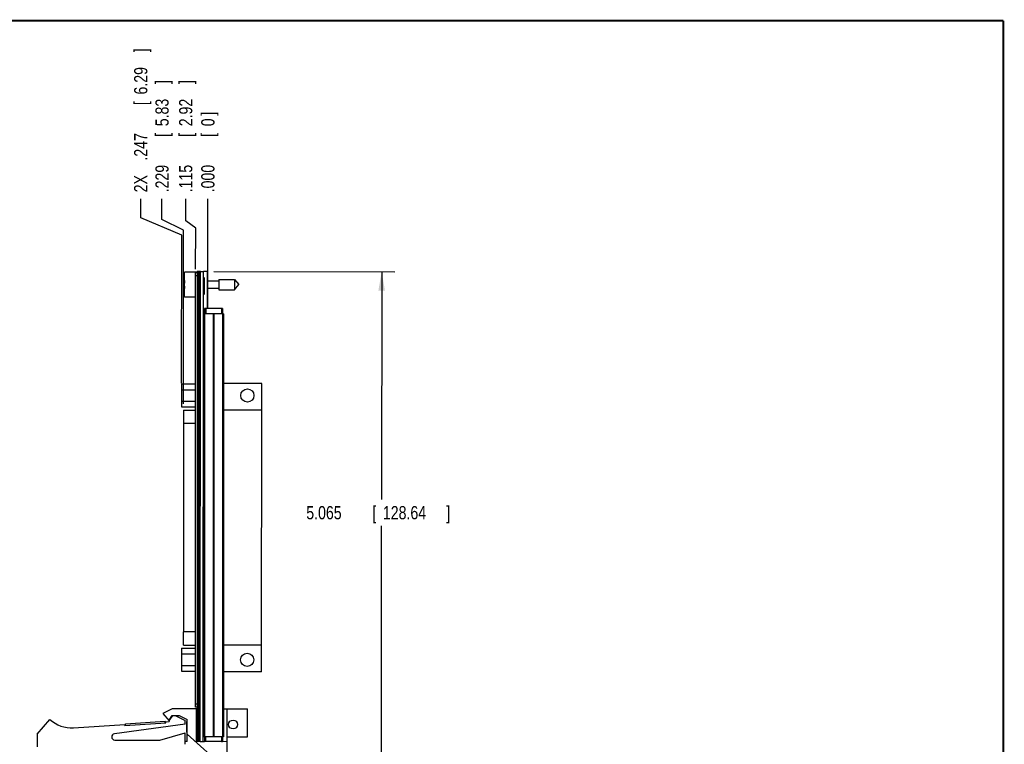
# Model space of a CAD drawing. Header units: inches. Extents: x 0.2 to 16.8, y 0.1 to 10.8.
# Tile 11 of 11: x 7.4 to 16.8, y 3.9 to 10.8. Entities that reach past the tile are written whole.
import ezdxf

# ---------------------------------------------------------------- set-up
doc = ezdxf.new("R2010")
doc.units = ezdxf.units.IN
doc.header["$LTSCALE"] = 0.935
doc.header["$MEASUREMENT"] = 0
doc.layers.get('0').update_dxf_attribs({"linetype": 'CONTINUOUS'})
doc.layers.add('DIMENSIONS', color=7, linetype='CONTINUOUS')
doc.styles.get("Standard").update_dxf_attribs({"font": 'txt', "width": 0.8})
doc.dimstyles.get("Standard").update_dxf_attribs({"dimtxt": 0.125, "dimasz": 0.18, "dimexe": 0.18, "dimexo": 0.0625, "dimgap": 0.09, "dimtad": 0, "dimtih": 1, "dimtoh": 1, "dimdec": 3, "dimzin": 4, "dimdsep": 46, "dimtxsty": 'STANDARD', "dimblk": '_FILLED', "dimblk1": '_FILLED', "dimblk2": '_FILLED', "dimcen": 0.09, "dimadec": 0, "dimazin": 0, "dimtol": 1, "dimtp": 0.01, "dimtm": 0.01, "dimtfac": 1, "dimtdec": 3, "dimtofl": 0, "dimtmove": 0, "dimatfit": 3, "dimldrblk": '_FILLED', "dimfxl": 1, "dimtolj": 1, "dimtzin": 4, "dimarcsym": 0})

# ---------------------------------------------------------------- blocks, each defined once
blk = doc.blocks.new('_FILLED')
at = {"color": 0, "linetype": 'BYBLOCK'}
blk.add_solid([(0, 0), (-1, 0.174), (-1, -0.174)], dxfattribs=at)
blk = doc.blocks.new('*D0')
at = {"layer": 'DIMENSIONS', "color": 2, "linetype": 'CONTINUOUS'}
for p, q in [((9.2811, 8.3854), (10.9936, 8.3847)), ((10.8686, 8.3847), (10.8678, 6.2306)), ((10.8666, 3.3201), (10.8677, 5.9806)), ((9.284, 3.3207), (10.9916, 3.32))]:
    blk.add_line(p, q, dxfattribs=at)
at = {"layer": 'DIMENSIONS', "color": 2, "linetype": 'CONTINUOUS', "xscale": 0.18, "yscale": 0.18, "zscale": 0.18}
for p, rotation in [((10.8686, 8.3847), 89.976858), ((10.8666, 3.3201), 269.976858)]:
    blk.add_blockref('_FILLED', p, dxfattribs=dict(at, rotation=rotation))
at = {"layer": 'DIMENSIONS', "color": 2, "linetype": 'CONTINUOUS', "width": 0.8}
for s, p in [('5.065', (10.1552, 6.0431)), ('[', (10.7802, 6.0431)), ('128.64', (10.8802, 6.0431)), (']', (11.4802, 6.0431))]:
    blk.add_text(s, height=0.125, dxfattribs=at).set_placement(p)
blk = doc.blocks.new('*D1')
at = {"layer": 'DIMENSIONS', "color": 2, "linetype": 'CONTINUOUS'}
blk.add_line((9.2235, 8.2565), (9.2239, 9.073), dxfattribs=at)
at = {"layer": 'DIMENSIONS', "color": 2, "linetype": 'CONTINUOUS', "width": 0.8}
for s, p in [(']', (9.2867, 9.8605)), ('0', (9.2866, 9.7605)), ('[', (9.2866, 9.6605)), ('.000', (9.2864, 9.1355))]:
    blk.add_text(s, height=0.125, rotation=89.97686, dxfattribs=at).set_placement(p)
blk = doc.blocks.new('*D2')
at = {"layer": 'DIMENSIONS', "color": 2, "linetype": 'CONTINUOUS'}
for p, q in [((9.0141, 8.8673), (9.0142, 9.073)), ((9.1088, 8.7954), (9.0141, 8.8673)), ((9.1086, 8.4075), (9.1088, 8.7954))]:
    blk.add_line(p, q, dxfattribs=at)
at = {"layer": 'DIMENSIONS', "color": 2, "linetype": 'CONTINUOUS', "width": 0.8}
for s, p in [(']', (9.0771, 10.1605)), ('2.92', (9.0769, 9.7605)), ('[', (9.0769, 9.6605)), ('.115', (9.0767, 9.1355))]:
    blk.add_text(s, height=0.125, rotation=89.97686, dxfattribs=at).set_placement(p)
blk = doc.blocks.new('*D3')
at = {"layer": 'DIMENSIONS', "color": 2, "linetype": 'CONTINUOUS'}
for p, q in [((8.5884, 8.8951), (8.5885, 9.0731)), ((8.9762, 8.7298), (8.5884, 8.8951)), ((8.9757, 7.3317), (8.9762, 8.7298))]:
    blk.add_line(p, q, dxfattribs=at)
at = {"layer": 'DIMENSIONS', "color": 2, "linetype": 'CONTINUOUS', "width": 0.8}
for s, p in [(']', (8.6515, 10.4606)), ('6.29', (8.6514, 10.0606)), ('[', (8.6513, 9.9606)), ('.247', (8.6511, 9.4356)), ('2X ', (8.651, 9.1356))]:
    blk.add_text(s, height=0.125, rotation=89.97686, dxfattribs=at).set_placement(p)
blk = doc.blocks.new('*D17')
at = {"layer": 'DIMENSIONS', "color": 2, "linetype": 'CONTINUOUS'}
for p, q in [((8.79, 8.8795), (8.79, 9.073)), ((8.9943, 8.7764), (8.79, 8.8795)), ((8.9936, 7.1363), (8.9943, 8.7764))]:
    blk.add_line(p, q, dxfattribs=at)
at = {"layer": 'DIMENSIONS', "color": 2, "linetype": 'CONTINUOUS', "width": 0.8}
for s, p in [(']', (8.853, 10.1605)), ('5.83', (8.8528, 9.7605)), ('[', (8.8528, 9.6605)), ('.229', (8.8526, 9.1355))]:
    blk.add_text(s, height=0.125, rotation=89.97686, dxfattribs=at).set_placement(p)

msp = doc.modelspace()

# ---------------------------------------------------------------- linework, layer by layer
at = {"color": 7, "linetype": 'CONTINUOUS'}
for p, q in [((9.1236, 8.3855), (9.1218, 3.9425)), ((9.1416, 8.3855), (9.1236, 8.3855)), ((9.1356, 8.3855), (9.1338, 3.9425)), ((9.1416, 8.3855), (9.1398, 3.9425)), ((9.1536, 8.3855), (9.1416, 8.3855)), ((9.1518, 3.9425), (9.1536, 8.3855)), ((9.1536, 8.3854), (9.1551, 8.3854)), ((9.1551, 8.3854), (9.1828, 8.3854)), ((9.181, 3.9424), (9.1828, 8.3854)), ((9.2186, 8.3854), (9.1828, 8.3854)), ((9.2186, 8.3854), (9.2184, 8.0354)), ((9.2236, 8.3853), (9.2186, 8.3853)), ((9.2234, 8.0354), (9.2236, 8.3853)), ((9.0035, 8.1446), (9.0036, 8.3816)), ((9.1236, 8.3816), (9.0036, 8.3816)), ((9.1069, 4.265), (9.1086, 8.375)), ((9.1236, 8.375), (9.1086, 8.375)), ((9.1236, 8.345), (9.1086, 8.345)), ((9.1924, 8.1698), (9.1925, 8.3288)), ((9.2236, 8.298), (9.3273, 8.298)), ((9.3273, 8.3121), (9.3272, 8.2137)), ((9.3273, 8.3121), (9.4753, 8.3121)), ((9.4753, 8.3121), (9.4753, 8.2136)), ((9.4753, 8.3121), (9.5166, 8.2628)), ((9.0035, 8.2769), (9.0015, 8.2768)), ((9.0015, 8.2768), (9.0035, 8.2768)), ((9.0015, 8.2493), (9.0035, 8.2493)), ((9.2235, 8.2279), (9.3272, 8.2279)), ((9.3272, 8.2137), (9.4753, 8.2136)), ((9.4753, 8.2136), (9.5166, 8.2628)), ((9.0035, 8.1446), (9.0035, 8.1444)), ((9.1085, 8.1446), (9.0035, 8.1446)), ((9.1934, 8.0354), (9.1934, 7.9855)), ((9.3534, 8.0354), (9.1935, 8.0354)), ((9.2034, 8.0354), (9.2034, 7.9855)), ((9.2235, 8.0508), (9.2185, 8.0508)), ((9.3534, 8.0354), (9.3534, 7.9854)), ((9.3634, 8.0354), (9.3534, 8.0354)), ((9.3634, 8.0354), (9.3634, 7.9854)), ((9.1844, 7.9855), (9.1828, 3.9855)), ((9.1848, 7.9855), (9.1844, 7.9855)), ((9.2816, 7.9854), (9.1848, 7.9855)), ((9.1934, 7.9855), (9.1918, 3.9855)), ((9.2753, 7.9854), (9.2737, 3.9854)), ((9.2816, 7.9854), (9.2799, 3.9854)), ((9.3724, 7.9854), (9.2816, 7.9854)), ((9.3635, 7.9854), (9.3619, 3.9854)), ((9.3724, 7.9854), (9.3708, 3.9854)), ((8.9757, 7.3232), (8.9756, 7.1073)), ((8.9756, 7.2692), (9.1081, 7.2692)), ((8.9757, 7.3232), (9.1082, 7.3232)), ((9.7337, 7.3289), (9.3722, 7.329)), ((9.7325, 4.5999), (9.7337, 7.3289)), ((8.9756, 7.1613), (9.1081, 7.1612)), ((8.9756, 7.1073), (9.1081, 7.1072)), ((8.9936, 7.0757), (8.9927, 4.9787)), ((8.9936, 7.0757), (9.1081, 7.0757)), ((9.7336, 7.0754), (9.3721, 7.0755)), ((9.108, 6.9507), (8.9935, 6.9507)), ((8.9926, 4.8537), (8.9927, 4.9787)), ((9.1072, 4.9787), (8.9927, 4.9787)), ((8.9926, 4.8537), (9.1072, 4.8537)), ((9.7326, 4.8534), (9.3712, 4.8535)), ((8.9747, 4.8232), (8.9746, 4.6073)), ((8.9746, 4.7692), (9.1071, 4.7692)), ((8.9747, 4.8232), (9.1072, 4.8232)), ((8.9746, 4.6613), (9.1071, 4.6612)), ((8.9746, 4.6073), (9.1071, 4.6072)), ((9.7325, 4.5999), (9.3711, 4.6)), ((9.1219, 4.295), (9.1069, 4.295)), ((8.8869, 4.2499), (8.7979, 4.2069)), ((8.7979, 4.2069), (8.8579, 4.1369)), ((9.1169, 4.2498), (8.8869, 4.2499)), ((9.1219, 4.265), (9.1069, 4.265)), ((9.1168, 3.9398), (9.1169, 4.2498)), ((9.3709, 4.2497), (9.5979, 4.2496)), ((9.4077, 3.6707), (9.4079, 4.2497)), ((9.5978, 3.9846), (9.5979, 4.2496)), ((7.6088, 4.0104), (7.7289, 4.1504)), ((7.9524, 4.0709), (8.4378, 4.1025)), ((9.0089, 4.1048), (8.3398, 4.0148)), ((8.4384, 4.0925), (8.4378, 4.1025)), ((8.4384, 4.0925), (8.8276, 4.1178)), ((8.4449, 4.108), (8.8191, 4.1323)), ((8.4459, 4.093), (8.4449, 4.108)), ((8.8201, 4.1174), (8.8191, 4.1323)), ((8.8269, 4.1278), (8.8589, 4.1299)), ((8.8276, 4.1178), (8.8269, 4.1278)), ((8.8579, 4.1369), (8.8911, 4.1869)), ((8.8589, 4.1444), (8.8871, 4.1869)), ((8.8589, 4.1444), (8.8589, 4.1299)), ((8.8871, 4.1869), (8.9511, 4.1869)), ((8.9149, 4.1869), (9.0089, 4.1398)), ((8.9511, 4.1869), (9.0269, 4.1498)), ((9.0089, 4.1048), (9.0089, 4.1398)), ((9.0269, 4.1291), (9.025, 4.1291)), ((9.025, 4.0307), (9.025, 4.1291)), ((9.0268, 3.9398), (9.0269, 4.1498)), ((9.1219, 4.1291), (9.1169, 4.1291)), ((7.6088, 4.0104), (7.6088, 3.8904)), ((8.7688, 3.9549), (9.0088, 4.0248)), ((9.0088, 3.9148), (9.0088, 4.0248)), ((9.0268, 4.0307), (9.025, 4.0307)), ((9.4077, 3.6707), (9.0268, 4.0115)), ((9.1218, 4.0307), (9.1168, 4.0307)), ((8.3438, 3.9551), (8.7688, 3.9549)), ((9.0268, 3.9398), (9.0088, 3.9398)), ((9.4078, 3.9397), (9.1168, 3.9398)), ((9.1398, 3.9425), (9.1218, 3.9425)), ((9.1518, 3.9425), (9.1398, 3.9425)), ((9.1518, 3.9424), (9.1533, 3.9424)), ((9.1533, 3.9424), (9.1918, 3.9424)), ((9.2737, 3.9854), (9.1828, 3.9855)), ((9.1918, 3.9854), (9.1918, 3.9424)), ((9.3518, 3.9424), (9.1918, 3.9424)), ((9.2018, 3.9855), (9.2018, 3.9425)), ((9.2218, 3.9417), (9.2218, 3.9398)), ((9.3708, 3.9854), (9.2737, 3.9854)), ((9.3518, 3.9854), (9.3518, 3.9424)), ((9.3518, 3.9424), (9.3618, 3.9424)), ((9.3618, 3.9854), (9.3618, 3.9424)), ((9.4078, 3.9847), (9.5978, 3.9846))]:
    msp.add_line(p, q, dxfattribs=at)
at = {"color": 7, "linetype": 'CONTINUOUS', "const_width": 0.02}
for points in [[(16.75, 10.7586), (0.25, 10.7586)], [(16.75, 0.2586), (16.75, 10.7586)]]:
    msp.add_lwpolyline(points, dxfattribs=at)
at = {"color": 7, "linetype": 'CONTINUOUS'}
for centre, radius in [((9.5977, 7.2144), 0.0625), ((9.5966, 4.7144), 0.0625), ((9.4629, 4.1021), 0.0425)]:
    msp.add_circle(centre, radius, dxfattribs=at)
for centre, radius, start, end in [((9.3139, 8.2629), 0.3127, 172.92131, 177.45118), ((9.3139, 8.2629), 0.3127, 182.50254, 187.03711), ((9.3139, 8.2629), 0.3127, 182.69821, 187.03144), ((7.9329, 4.3703), 0.3, 227.14343, 273.72358), ((8.3438, 3.9851), 0.03, 97.66134, 269.97686)]:
    msp.add_arc(centre, radius, start, end, dxfattribs=at)

# ---------------------------------------------------------------- dimensions: what is measured, and where the dimension line sits
at = {"layer": 'DIMENSIONS', "color": 2, "linetype": 'CONTINUOUS'}
for feature_location, offset, origin, picture, middle in [((8.9757, 7.3317), (-0.3872, 1.7414), (9.2235, 8.194), '*D3', (8.5888, 9.8481)), ((8.99361, 7.1363), (-0.20357, 1.93668), (9.22357, 8.32884), '*D17', (8.7903, 9.69798)), ((9.1086, 8.4075), (-0.09444, 0.66551), (9.22351, 8.19397), '*D2', (9.01441, 9.69802)), ((9.2235378, 8.25647216), (0.00032979, 0.8165055), (9.22351256, 8.19397217), '*D1', (9.22405945, 9.54797762))]:
    dim = msp.add_ordinate_dim(feature_location=feature_location, offset=offset, dtype=0, origin=origin, dimstyle='Standard', dxfattribs=at)
    dim.commit()
    dim.dimension.update_dxf_attribs({"geometry": picture, "text_midpoint": middle})
dim = msp.add_linear_dim(base=(10.8686, 8.3847), p1=(9.284, 3.3207), p2=(9.2811, 8.3854), angle=89.97686, dimstyle='Standard', dxfattribs=at)
dim.commit()
dim.dimension.update_dxf_attribs({"geometry": '*D0', "text_midpoint": (10.8677, 6.1056), "dimtype": 160})

doc.saveas('drawing.dxf')
